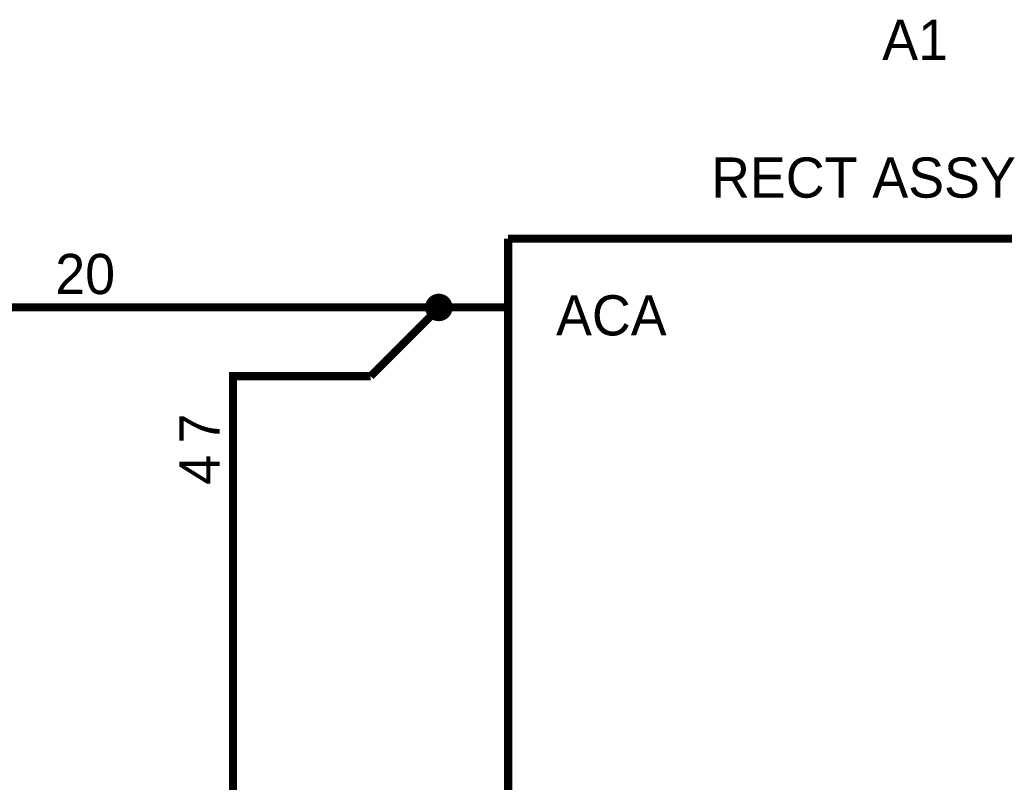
# Model space of a CAD drawing. Extents: x 0 to 22, y 0 to 17.
# Tile 11 of 56: x 2.6 to 4, y 11.9 to 13. Entities that reach past the tile are written whole.
import ezdxf

# ---------------------------------------------------------------- set-up
doc = ezdxf.new("R2010")
doc.units = 0
doc.layers.add('SHEET', color=255, linetype='CONTINUOUS')

msp = doc.modelspace()

# ---------------------------------------------------------------- linework, layer by layer
at = {"layer": 'SHEET', "const_width": 0.0118}
for points in [[(3.3007, 12.6999), (4.5005, 12.6999)], [(3.3007, 11), (3.3007, 12.6999)], [(3.2007, 12.6), (2.5006, 12.6)], [(3.2007, 12.6), (3.1008, 12.5)], [(3.3007, 12.6), (3.2007, 12.6)], [(3.1008, 12.5), (2.9007, 12.5), (2.9007, 11.8299)]]:
    msp.add_lwpolyline(points, dxfattribs=at)
at = {"layer": 'SHEET', "const_width": 0.02}
msp.add_lwpolyline([(3.19, 12.6, 1), (3.21, 12.6, 1)], format="xyb", close=True, dxfattribs=at)

# ---------------------------------------------------------------- texts
at = {"layer": 'SHEET'}
for s, p in [('A1', (3.8444, 12.9599)), ('RECT ASSY', (3.5957, 12.7596)), ('20', (2.6425, 12.6194)), ('ACA', (3.3704, 12.5593))]:
    msp.add_text(s, height=0.05843, dxfattribs=at).set_placement(p)
for s, p in [('7', (2.8813, 12.4023)), ('4', (2.8813, 12.3422))]:
    msp.add_text(s, height=0.0584, rotation=90, dxfattribs=at).set_placement(p)

doc.saveas('drawing.dxf')
